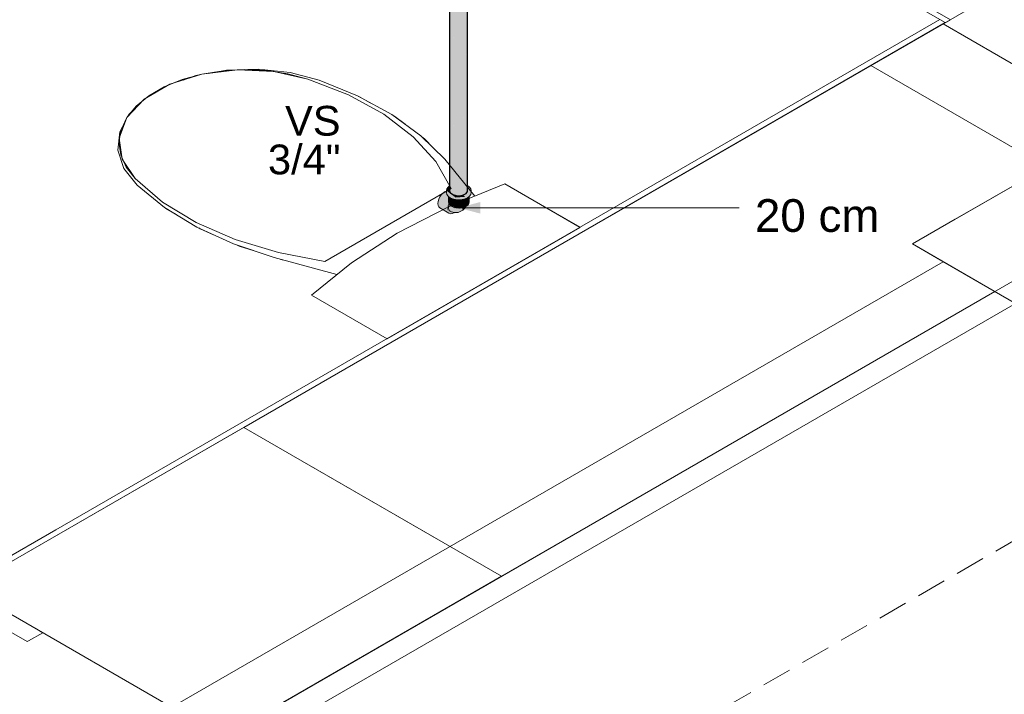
# Model space of a CAD drawing. Header units: millimetres. Extents: x 2 to 902, y -447 to 199.
# Tile 240 of 256: x 89.97 to 96.59, y 27.35 to 31.88. Entities that reach past the tile are written whole.
import ezdxf

# ---------------------------------------------------------------- set-up
doc = ezdxf.new("R2010")
doc.units = ezdxf.units.MM
doc.header["$MEASUREMENT"] = 0
doc.linetypes.add('JIS_02_2.0', pattern=[0.3, 0.2, -0.1])
doc.linetypes.add('NULL', pattern=[0])
for name, color, linetype, lineweight in [('AF-Condutos', 4, 'Continuous', 25), ('AF-Peça de utilização', 9, 'Continuous', 18), ('Cotas', 1, 'Continuous', 0), ('DI-Área do detalhe', 7, 'JIS_02_2.0', 9), ('IFC-Elemento terminal-Contorno', 253, 'Continuous', 5), ('IFC-Laje-Contorno', 134, 'Continuous', 5), ('IFC-Parede padrão-Contorno', 44, 'Continuous', 5), ('IFC-Pilar-Contorno', 83, 'Continuous', 5), ('IFC-Porta-Contorno', 142, 'Continuous', 5), ('IFC-Viga-Contorno', 66, 'Continuous', 5), ('Textos', 7, 'Continuous', 9)]:
    doc.layers.add(name, color=color, linetype=linetype, lineweight=lineweight)
doc.styles.add('Arial', font='arial.ttf')

msp = doc.modelspace()

# ---------------------------------------------------------------- hatches: boundary and pattern name
at = {"layer": 'AF-Condutos', "linetype": 'Continuous'}
for points in [[(92.8622, 30.7635), (92.8622, 30.7309), (92.8688, 30.7167), (92.8688, 30.7675), (92.8688, 30.7684), (92.8657, 30.7661), (92.8624, 30.7636), (92.8657, 30.7661), (92.8688, 30.7684), (92.8688, 36.6885), (92.8622, 30.7646)], [(92.8622, 36.6716), (92.8622, 30.7309), (92.8687, 36.6674), (92.8684, 36.6688), (92.8645, 36.6706), (92.8622, 36.6723)], [(92.8688, 30.7317), (92.8688, 30.7167), (92.8848, 30.7053), (92.8848, 30.7333), (92.8848, 30.7746), (92.8848, 30.7053), (92.8851, 30.7747), (92.885, 30.7807), (92.8848, 30.7805), (92.8838, 30.7797), (92.8791, 30.7762), (92.8797, 30.7723), (92.8791, 30.7762), (92.8838, 30.7797), (92.8848, 30.7805), (92.885, 30.7807), (92.8848, 30.8404), (92.885, 30.7807), (92.8851, 30.7747), (92.8851, 30.7807), (92.8851, 30.7747), (92.8849, 30.7333), (92.8848, 30.7053), (92.9075, 30.6986), (92.9075, 30.7355), (92.898, 30.7804), (92.9075, 30.7355), (92.9075, 30.7846), (92.8961, 30.789), (92.9075, 30.7846), (92.9075, 30.7975), (92.9035, 30.7945), (92.9075, 30.7975), (92.9075, 30.8233), (92.9075, 30.7846), (92.9075, 30.6986), (92.9079, 30.7848), (92.9075, 30.6986), (92.9329, 30.6979), (92.915, 30.7879), (92.908, 30.8229), (92.9075, 36.6704), (92.8853, 30.84), (92.8848, 36.6771), (92.8691, 30.8522), (92.8689, 30.7685), (92.8689, 30.7675)], [(92.8688, 36.666), (92.8688, 30.7167), (92.8848, 36.6616), (92.8848, 36.6622), (92.8843, 36.6623), (92.8817, 36.6629), (92.8688, 36.6687)], [(92.8848, 36.6594), (92.8853, 30.84), (92.9074, 36.6568), (92.9074, 36.6577), (92.9063, 36.6578), (92.9018, 36.6581), (92.8848, 36.6622)], [(92.9329, 36.6558), (92.9329, 36.6572), (92.9233, 36.6565), (92.9075, 36.6577), (92.9075, 36.6553), (92.908, 30.8229)], [(92.9569, 30.786), (92.9567, 36.6749), (92.9567, 30.7862), (92.9567, 30.8064), (92.9398, 30.7989), (92.9567, 30.8064), (92.9567, 36.6749), (92.9333, 30.8038), (92.935, 30.7968), (92.9333, 30.8038), (92.9329, 36.6697), (92.908, 30.8229), (92.9329, 30.8041), (92.908, 30.8229), (92.9329, 30.7959), (92.9333, 30.7961), (92.9329, 30.7959), (92.908, 30.8229), (92.915, 30.7879), (92.9329, 30.6979), (92.9567, 30.7031), (92.9747, 30.7135), (92.9747, 30.7727), (92.9747, 36.6853)], [(92.9566, 36.659), (92.9566, 36.6609), (92.9449, 36.6581), (92.9329, 36.6572), (92.9329, 36.6553), (92.9333, 30.8038)], [(92.9746, 36.6652), (92.9746, 36.6672), (92.965, 36.6629), (92.9567, 36.661), (92.9567, 36.6593), (92.9569, 30.786)], [(92.9748, 30.7726), (92.9747, 30.7135), (92.9838, 30.7272), (92.9838, 30.7658), (92.9838, 36.699)], [(92.9822, 36.6706), (92.9747, 36.6672), (92.9747, 36.6649), (92.9747, 30.7135), (92.9838, 36.6713), (92.9838, 36.6717)]]:
    msp.add_hatch(color=151, dxfattribs=at).paths.add_polyline_path(points)
at = {"layer": 'AF-Peça de utilização', "linetype": 'Continuous'}
for points in [[(92.9967, 30.7561), (92.9838, 30.7658), (92.9838, 30.7581), (92.9838, 30.7536), (92.9838, 30.7401), (92.9838, 30.7272), (92.9782, 30.7187), (92.9747, 30.7135), (92.9809, 30.7171), (92.9747, 30.7135), (92.9567, 30.7031), (92.9541, 30.7025), (92.9547, 30.702), (92.9596, 30.697), (92.9605, 30.697), (92.9637, 30.6969), (92.9697, 30.706), (92.9637, 30.6969), (92.9605, 30.697), (92.9596, 30.697), (92.9621, 30.6946), (92.9645, 30.6969), (92.9621, 30.6946), (92.9662, 30.6904), (92.9669, 30.6968), (92.9753, 30.7073), (92.9669, 30.6968), (92.9662, 30.6904), (92.9752, 30.6966), (92.9738, 30.6966), (92.9752, 30.6966), (92.9838, 30.7047), (92.9838, 30.7091), (92.9838, 30.7155), (92.9838, 30.7188), (92.9838, 30.7155), (92.9838, 30.7091), (92.9917, 30.7109), (92.9838, 30.7091), (92.9838, 30.7047), (92.9752, 30.6966), (92.9838, 30.7025), (92.9941, 30.7095), (92.9929, 30.7112), (92.9861, 30.7201), (92.9838, 30.7251), (92.9861, 30.7201), (92.9929, 30.7112), (92.9941, 30.7095), (92.9941, 30.7114), (92.9941, 30.7247), (92.9941, 30.7366), (92.9908, 30.7378), (93.0072, 30.7323), (92.9941, 30.7366), (92.9941, 30.7247), (92.9941, 30.7114), (92.9941, 30.7095), (92.9955, 30.7117), (92.9941, 30.7095), (92.9838, 30.7025), (92.9752, 30.6966), (92.9662, 30.6904), (92.9767, 30.6965), (92.9838, 30.7006), (92.9941, 30.7066), (92.9662, 30.6904), (92.903, 30.6856), (92.855, 30.7218), (92.8449, 30.7293), (92.8437, 30.7303), (92.8419, 30.7295), (92.8437, 30.7303), (92.8413, 30.7321), (92.8416, 30.7294), (92.842, 30.729), (92.855, 30.7198), (92.842, 30.729), (92.8416, 30.7294), (92.8413, 30.7321), (92.8413, 30.7293), (92.8416, 30.729), (92.8441, 30.7196), (92.855, 30.7134), (92.855, 30.7069), (92.855, 30.7134), (92.8441, 30.7196), (92.8524, 30.708), (92.855, 30.7061), (92.8524, 30.708), (92.8441, 30.7196), (92.8416, 30.729), (92.8413, 30.7293), (92.8413, 30.729), (92.8413, 30.7185), (92.8441, 30.706), (92.8524, 30.6944), (92.855, 30.6925), (92.855, 30.7035), (92.855, 30.6925), (92.8657, 30.6845), (92.8657, 30.6981), (92.8657, 30.6845), (92.8829, 30.6768), (92.8829, 30.6904), (92.8829, 30.6768), (92.903, 30.672), (92.9246, 30.6704), (92.9246, 30.684), (92.9461, 30.6856), (92.9246, 30.684), (92.9246, 30.6704), (92.9461, 30.672), (92.9662, 30.6768), (92.9834, 30.6845), (92.9834, 30.6981), (92.9834, 30.6845), (92.9941, 30.6925), (92.9941, 30.6951), (92.9941, 30.7061), (92.9941, 30.6951), (92.9941, 30.6925), (92.9967, 30.6944), (93.005, 30.706), (93.0078, 30.7185), (93.0078, 30.7321), (93.005, 30.7196), (93.0078, 30.7321), (92.9967, 30.708), (92.9987, 30.7124), (93.0078, 30.7321), (93.0076, 30.7325), (92.9993, 30.7505)], [(92.8524, 30.7561), (92.8515, 30.7541), (92.8427, 30.7353), (92.8413, 30.7321), (92.8473, 30.732), (92.8413, 30.7321), (92.8449, 30.7293), (92.8622, 30.7163), (92.8622, 30.7164), (92.8622, 30.7163), (92.8718, 30.7091), (92.8726, 30.7085), (92.872, 30.7091), (92.8622, 30.7185), (92.872, 30.7091), (92.8726, 30.7085), (92.8724, 30.709), (92.8726, 30.7085), (92.8725, 30.7089), (92.8726, 30.7085), (92.903, 30.6856), (92.8984, 30.6956), (92.8953, 30.7022), (92.8925, 30.703), (92.89, 30.7038), (92.8932, 30.6993), (92.8804, 30.7066), (92.8932, 30.6993), (92.89, 30.7038), (92.8848, 30.7053), (92.8719, 30.7145), (92.8688, 30.7167), (92.8622, 30.7186), (92.8688, 30.7167), (92.8622, 30.7214), (92.8503, 30.7299), (92.85, 30.7301), (92.8503, 30.7299), (92.8618, 30.7319), (92.8503, 30.7299), (92.8688, 30.7167), (92.8621, 30.731), (92.8622, 30.731), (92.8622, 30.7319), (92.8622, 30.7425), (92.8622, 30.7482), (92.8622, 30.7635)], [(92.8679, 30.5772), (92.8788, 30.5783), (92.8905, 30.5833), (92.8467, 30.5968), (92.8512, 30.6392), (92.855, 30.647), (92.8533, 30.6435), (92.8512, 30.6392), (92.8539, 30.6431), (92.853, 30.6369), (92.8492, 30.6102), (92.8536, 30.6366), (92.8492, 30.6102), (92.855, 30.6253), (92.855, 30.6254), (92.8569, 30.6351), (92.8572, 30.6368), (92.8567, 30.6352), (92.8555, 30.6419), (92.8556, 30.6457), (92.8555, 30.6419), (92.8554, 30.6358), (92.8552, 30.6301), (92.8553, 30.6358), (92.8555, 30.6419), (92.8553, 30.6359), (92.8555, 30.6419), (92.8556, 30.6457), (92.855, 30.6447), (92.855, 30.6423), (92.855, 30.636), (92.855, 30.6295), (92.855, 30.636), (92.854, 30.6364), (92.855, 30.636), (92.855, 30.6421), (92.8546, 30.6426), (92.855, 30.6421), (92.855, 30.6423), (92.855, 30.6447), (92.8562, 30.6465), (92.8556, 30.6457), (92.8555, 30.6419), (92.8564, 30.6412), (92.8568, 30.6409), (92.8564, 30.6412), (92.8555, 30.6419), (92.8567, 30.6352), (92.8572, 30.6368), (92.8571, 30.6407), (92.8572, 30.6368), (92.8581, 30.6399), (92.8578, 30.6401), (92.8581, 30.6399), (92.8583, 30.6406), (92.8581, 30.6416), (92.8569, 30.6456), (92.8581, 30.6416), (92.8583, 30.6406), (92.859, 30.6427), (92.8587, 30.643), (92.8585, 30.6434), (92.8574, 30.645), (92.8568, 30.6474), (92.8565, 30.6488), (92.8558, 30.6471), (92.8557, 30.6473), (92.8558, 30.6471), (92.8565, 30.6488), (92.8563, 30.6497), (92.8553, 30.6478), (92.855, 30.6482), (92.8538, 30.65), (92.855, 30.6482), (92.8553, 30.6478), (92.8585, 30.6542), (92.855, 30.6553), (92.8485, 30.6572), (92.855, 30.6553), (92.855, 30.6554), (92.855, 30.6562), (92.8548, 30.6563), (92.8478, 30.6583), (92.855, 30.6562), (92.8452, 30.6619), (92.8548, 30.6564), (92.855, 30.6562), (92.855, 30.672), (92.855, 30.6754), (92.8509, 30.6732), (92.855, 30.6754), (92.855, 30.6875), (92.855, 30.6892), (92.8545, 30.6894), (92.855, 30.6892), (92.855, 30.6909), (92.855, 30.6925), (92.8543, 30.693), (92.8536, 30.6927), (92.8502, 30.6913), (92.8536, 30.6927), (92.8543, 30.693), (92.8535, 30.6936), (92.8524, 30.6944), (92.8529, 30.6937), (92.8524, 30.6944), (92.852, 30.695), (92.8516, 30.695), (92.852, 30.695), (92.8486, 30.6998), (92.8504, 30.6959), (92.846, 30.6952), (92.8496, 30.6916), (92.846, 30.6952), (92.8465, 30.693), (92.8471, 30.6901), (92.8498, 30.6785), (92.8502, 30.6766), (92.8331, 30.6787), (92.8502, 30.6766), (92.8498, 30.6785), (92.8312, 30.6814), (92.8498, 30.6785), (92.8471, 30.6901), (92.8465, 30.693), (92.846, 30.6952), (92.8389, 30.6964), (92.846, 30.6952), (92.8504, 30.6959), (92.8486, 30.6998), (92.8449, 30.705), (92.846, 30.6992), (92.8449, 30.705), (92.8436, 30.7054), (92.8451, 30.7), (92.8451, 30.699), (92.8373, 30.6971), (92.818, 30.6998), (92.8216, 30.6947), (92.8302, 30.6827), (92.8216, 30.6947), (92.818, 30.6998), (92.8373, 30.6971), (92.8451, 30.699), (92.8451, 30.7), (92.8448, 30.7001), (92.8451, 30.7), (92.8436, 30.7054), (92.8322, 30.7097), (92.8413, 30.7063), (92.8436, 30.7054), (92.8443, 30.7052), (92.8449, 30.705), (92.8446, 30.7053), (92.8444, 30.7056), (92.8442, 30.7056), (92.8444, 30.7056), (92.8441, 30.706), (92.8435, 30.7069), (92.8432, 30.7073), (92.842, 30.709), (92.8413, 30.71), (92.842, 30.709), (92.8432, 30.7073), (92.8435, 30.7069), (92.8424, 30.7108), (92.8413, 30.711), (92.8404, 30.7112), (92.8413, 30.711), (92.8424, 30.7108), (92.8435, 30.7069), (92.8441, 30.706), (92.843, 30.7107), (92.8419, 30.7155), (92.8418, 30.7163), (92.8413, 30.7159), (92.8418, 30.7163), (92.8417, 30.7166), (92.8413, 30.7166), (92.8413, 30.7167), (92.8413, 30.7166), (92.8417, 30.7166), (92.8417, 30.7167), (92.8413, 30.7185), (92.8413, 30.7206), (92.8412, 30.7188), (92.8413, 30.7206), (92.8413, 30.7281), (92.8408, 30.7207), (92.8411, 30.7167), (92.8371, 30.7158), (92.827, 30.7135), (92.8371, 30.7158), (92.8411, 30.7167), (92.8408, 30.7207), (92.8413, 30.7281), (92.8404, 30.7224), (92.8413, 30.7281), (92.8413, 30.7284), (92.8413, 30.729), (92.8404, 30.7289), (92.839, 30.7283), (92.8402, 30.7231), (92.839, 30.7283), (92.8401, 30.7209), (92.839, 30.7283), (92.8385, 30.7281), (92.8319, 30.723), (92.8332, 30.7212), (92.8367, 30.7164), (92.8244, 30.7155), (92.8367, 30.7164), (92.8332, 30.7212), (92.8241, 30.7157), (92.8332, 30.7212), (92.8319, 30.723), (92.8385, 30.7281), (92.8307, 30.7248), (92.8286, 30.7239), (92.8221, 30.7172), (92.8286, 30.7239), (92.8208, 30.7182), (92.8169, 30.7153), (92.8283, 30.701), (92.83, 30.7003), (92.8283, 30.701), (92.8167, 30.7015), (92.8283, 30.701), (92.8169, 30.7153), (92.8111, 30.7093), (92.8162, 30.7064), (92.8111, 30.7093), (92.8117, 30.7084), (92.816, 30.7025), (92.8117, 30.7084), (92.8111, 30.7093), (92.8107, 30.7089), (92.8059, 30.7038), (92.7965, 30.69), (92.7893, 30.675), (92.7848, 30.6597), (92.8467, 30.624), (92.8452, 30.6095), (92.8467, 30.624), (92.7848, 30.6597), (92.7832, 30.6453), (92.7848, 30.6326), (92.7893, 30.6226), (92.7965, 30.6159), (92.8512, 30.5868), (92.7965, 30.6159), (92.8585, 30.5801)], [(92.8441, 30.7445), (92.8413, 30.7321), (92.8524, 30.7561)], [(92.855, 30.6925), (92.855, 30.6554), (92.8574, 30.645), (92.859, 30.6427), (92.8643, 30.6353), (92.8625, 30.6543), (92.8591, 30.6894), (92.8574, 30.6907), (92.8558, 30.6919)], [(92.9596, 30.697), (92.9541, 30.7025), (92.951, 30.7019), (92.9457, 30.7007), (92.9329, 30.6979), (92.941, 30.6976), (92.9525, 30.6973), (92.9573, 30.6971), (92.9525, 30.6973), (92.941, 30.6976), (92.9329, 30.6979), (92.9165, 30.6984), (92.9075, 30.6986), (92.9025, 30.7001), (92.8953, 30.7022), (92.9034, 30.6988), (92.9199, 30.695), (92.9034, 30.6988), (92.8953, 30.7022), (92.8968, 30.6989), (92.8994, 30.6989), (92.8968, 30.6989), (92.9076, 30.6922), (92.9317, 30.6915), (92.9076, 30.6922), (92.8968, 30.6989), (92.8984, 30.6956), (92.9006, 30.6907), (92.9042, 30.6915), (92.9006, 30.6907), (92.903, 30.6856), (92.9115, 30.6863), (92.9417, 30.6886), (92.9662, 30.6904)], [(92.9933, 30.6919), (92.9917, 30.6907), (92.99, 30.6894), (92.9848, 30.6855), (92.9848, 30.6353), (92.9917, 30.645), (92.9941, 30.6554), (92.9941, 30.6925)], [(93.005, 30.7445), (92.9967, 30.7561), (93.0078, 30.7321)], [(92.8467, 30.5968), (92.8524, 30.6115), (92.855, 30.6254), (92.8492, 30.6102), (92.853, 30.6369), (92.8539, 30.6431), (92.8512, 30.6392), (92.8511, 30.6377), (92.8512, 30.6392), (92.8511, 30.6377), (92.8476, 30.605)], [(92.8905, 30.5852), (92.8905, 30.5859), (92.8762, 30.5899), (92.8706, 30.5918), (92.8659, 30.5933), (92.8762, 30.5899), (92.8931, 30.5852), (92.8949, 30.5846), (92.8934, 30.5854), (92.8949, 30.5846), (92.9084, 30.584), (92.9208, 30.5854), (92.9107, 30.5875), (92.9188, 30.5858), (92.9208, 30.5854), (92.9253, 30.5888), (92.9332, 30.5946), (92.9462, 30.5988), (92.9514, 30.6004), (92.9511, 30.6013), (92.9481, 30.6108), (92.9446, 30.6167), (92.9444, 30.617), (92.9426, 30.6166), (92.9373, 30.6162), (92.9368, 30.6152), (92.9317, 30.6065), (92.9288, 30.6149), (92.9286, 30.6155), (92.9246, 30.6152), (92.9161, 30.6146), (92.9246, 30.6152), (92.9132, 30.6161), (92.9077, 30.6139), (92.9132, 30.6161), (92.9077, 30.6165), (92.9056, 30.6138), (92.9049, 30.6128), (92.9148, 30.5982), (92.9032, 30.5925), (92.8983, 30.589), (92.9032, 30.5925), (92.884, 30.5906), (92.9032, 30.5925), (92.9148, 30.5982), (92.9094, 30.597), (92.8995, 30.595), (92.9094, 30.597), (92.9148, 30.5982), (92.9126, 30.5994), (92.9148, 30.5982), (92.9135, 30.6001), (92.9049, 30.6128), (92.9022, 30.6176), (92.8957, 30.6192), (92.8925, 30.6113), (92.8889, 30.621), (92.8775, 30.626), (92.8756, 30.6269), (92.8755, 30.6251), (92.8746, 30.6275), (92.8738, 30.6281), (92.8703, 30.6308), (92.8739, 30.6174), (92.8831, 30.6032), (92.8739, 30.6174), (92.8703, 30.6308), (92.8677, 30.6327), (92.865, 30.6348), (92.8657, 30.6235), (92.8709, 30.601), (92.8657, 30.6235), (92.863, 30.6371), (92.8608, 30.6402), (92.859, 30.6427), (92.8609, 30.622), (92.859, 30.6427), (92.8572, 30.6368), (92.855, 30.6254), (92.8547, 30.6147), (92.8565, 30.6055), (92.8603, 30.5982), (92.8593, 30.6001), (92.8565, 30.6055), (92.8549, 30.6139), (92.8547, 30.6134), (92.8545, 30.6092), (92.8547, 30.6134), (92.8536, 30.6111), (92.8515, 30.6069), (92.8514, 30.6063), (92.8515, 30.6069), (92.8511, 30.6061), (92.8514, 30.6061), (92.8544, 30.6057), (92.8514, 30.6061), (92.8511, 30.6061), (92.8513, 30.6059), (92.8544, 30.6037), (92.8572, 30.6016), (92.8544, 30.6037), (92.8513, 30.6059), (92.8504, 30.6008), (92.8544, 30.6033), (92.8574, 30.6007), (92.8544, 30.6033), (92.8504, 30.6008), (92.8501, 30.5995), (92.8543, 30.6002), (92.8501, 30.5995), (92.85, 30.599), (92.8542, 30.5987), (92.8578, 30.5984), (92.8542, 30.5987), (92.85, 30.599), (92.8501, 30.5995), (92.8504, 30.6008), (92.8513, 30.6059), (92.8511, 30.6061), (92.8478, 30.5992), (92.8499, 30.5985), (92.8542, 30.5971), (92.8583, 30.5957), (92.8542, 30.5971), (92.8499, 30.5985), (92.8478, 30.5992), (92.8499, 30.5984), (92.8542, 30.5968), (92.8499, 30.5984), (92.8478, 30.5992), (92.8499, 30.5983), (92.8478, 30.5992), (92.8473, 30.5981), (92.8497, 30.5975), (92.8542, 30.5965), (92.8584, 30.5953), (92.8622, 30.5945), (92.8584, 30.5953), (92.8542, 30.5965), (92.8542, 30.5962), (92.8563, 30.5956), (92.8585, 30.5949), (92.8625, 30.5938), (92.8651, 30.5931), (92.8667, 30.5926), (92.8705, 30.5915), (92.8723, 30.591), (92.8705, 30.5915), (92.8667, 30.5926), (92.8651, 30.5931), (92.8625, 30.5938), (92.8585, 30.5949), (92.8563, 30.5956), (92.8542, 30.5962), (92.8542, 30.5965), (92.8497, 30.5975), (92.8473, 30.5981), (92.8497, 30.5974), (92.8473, 30.5981), (92.8497, 30.5973), (92.8541, 30.596), (92.8497, 30.5973), (92.8473, 30.5981), (92.8497, 30.5973), (92.8473, 30.5981), (92.8467, 30.5968), (92.8495, 30.5962), (92.8495, 30.5964), (92.8495, 30.5962), (92.8541, 30.5957), (92.8541, 30.5952), (92.8586, 30.5942), (92.8585, 30.5946), (92.8586, 30.5942), (92.8541, 30.5952), (92.8541, 30.5957), (92.8495, 30.5962), (92.8467, 30.5968), (92.8495, 30.5961), (92.8541, 30.5949), (92.8587, 30.5938), (92.8631, 30.5926), (92.8587, 30.5938), (92.8541, 30.5949), (92.8495, 30.5961), (92.8467, 30.5968), (92.8495, 30.596), (92.8541, 30.5946), (92.8588, 30.5931), (92.8637, 30.5916), (92.8701, 30.5896), (92.8905, 30.5833)], [(92.855, 30.6251), (92.8524, 30.6115), (92.8548, 30.6177), (92.855, 30.624), (92.855, 30.6254)], [(92.855, 30.636), (92.855, 30.6423), (92.855, 30.6421)], [(92.8643, 30.6855), (92.8591, 30.6894), (92.8643, 30.6353), (92.8754, 30.627)], [(92.863, 30.6371), (92.8632, 30.6361), (92.8657, 30.6235), (92.865, 30.6343), (92.865, 30.6348), (92.8648, 30.6349), (92.8643, 30.6353)], [(92.8644, 30.685), (92.8754, 30.627), (92.8666, 30.6838), (92.8665, 30.6841), (92.8657, 30.6845), (92.8643, 30.6855)], [(92.8754, 30.6802), (92.8665, 30.6841), (92.8754, 30.627), (92.8898, 30.6206), (92.8776, 30.6792)], [(92.8746, 30.6275), (92.8747, 30.6272), (92.8755, 30.6251), (92.8756, 30.6268), (92.8755, 30.6269), (92.8754, 30.627)], [(92.8779, 30.678), (92.8898, 30.6206), (92.8898, 30.6738), (92.8898, 30.6752), (92.8882, 30.6756), (92.8829, 30.6768), (92.8776, 30.6792)], [(92.8898, 30.6752), (92.8898, 30.6206), (92.9065, 30.6166), (92.892, 30.6747)], [(92.8925, 30.6728), (92.9065, 30.6166), (92.9065, 30.6712), (92.9065, 30.6718), (92.9057, 30.6718), (92.903, 30.672), (92.892, 30.6747)], [(92.9065, 30.6718), (92.9065, 30.6166), (92.9246, 30.6152), (92.9246, 30.6704), (92.9088, 30.6716)], [(92.9426, 30.6718), (92.9268, 30.6706), (92.9246, 30.6704), (92.9246, 30.6152), (92.9426, 30.6166), (92.9593, 30.6206), (92.9448, 30.6719)], [(92.9514, 30.6004), (92.9638, 30.6116), (92.9726, 30.625), (92.973, 30.6266), (92.9641, 30.6227), (92.9616, 30.6216), (92.9584, 30.6148), (92.9567, 30.6199), (92.9515, 30.6187), (92.9444, 30.617), (92.9481, 30.6108)], [(92.9593, 30.673), (92.9593, 30.6752), (92.9461, 30.672), (92.9448, 30.6719), (92.9448, 30.6717), (92.9593, 30.6206)], [(92.9737, 30.627), (92.9736, 30.6274), (92.9614, 30.6757), (92.9593, 30.6752), (92.9593, 30.6206), (92.9734, 30.6268)], [(92.9737, 30.6786), (92.9737, 30.6802), (92.9662, 30.6768), (92.9614, 30.6757), (92.9616, 30.6748), (92.9737, 30.6277)], [(92.9739, 30.6282), (92.9738, 30.6772), (92.9737, 30.6802), (92.9737, 30.6772), (92.9737, 30.6277), (92.9616, 30.6748), (92.9736, 30.6274), (92.9737, 30.627), (92.9848, 30.6353), (92.9848, 30.6546), (92.9848, 30.6851), (92.9848, 30.6855), (92.9834, 30.6845), (92.9826, 30.6841), (92.9823, 30.684), (92.9825, 30.6838), (92.9823, 30.684), (92.9738, 30.6802), (92.9738, 30.6772)], [(92.9726, 30.625), (92.9733, 30.6266), (92.973, 30.6266), (92.9729, 30.6263)], [(92.9733, 30.6268), (92.973, 30.6266), (92.9733, 30.6266)], [(92.8467, 30.5968), (92.8515, 30.6069), (92.8547, 30.6134), (92.8549, 30.6139), (92.8547, 30.6147), (92.8548, 30.6177), (92.8544, 30.6166), (92.8518, 30.6081), (92.8544, 30.6166), (92.8524, 30.6115)], [(92.889, 30.6208), (92.8925, 30.6113), (92.8953, 30.6181), (92.8957, 30.6192), (92.8941, 30.6195), (92.8898, 30.6206), (92.8889, 30.621)], [(92.8905, 30.5833), (92.8931, 30.5852), (92.8905, 30.5859)], [(92.9026, 30.6169), (92.9049, 30.6128), (92.9076, 30.6163), (92.9077, 30.6165), (92.9074, 30.6165), (92.9065, 30.6166), (92.9022, 30.6176)], [(92.9332, 30.5946), (92.9208, 30.5854), (92.9378, 30.5944), (92.9514, 30.6004)], [(92.9317, 30.6065), (92.9373, 30.6162), (92.9286, 30.6155)], [(92.9614, 30.6211), (92.9616, 30.6216), (92.9593, 30.6206), (92.9567, 30.6199), (92.9568, 30.6195), (92.9584, 30.6148)]]:
    msp.add_hatch(color=161, dxfattribs=at).paths.add_polyline_path(points)
at = {"layer": 'Cotas', "linetype": 'Continuous'}
msp.add_hatch(color=1, dxfattribs=at).paths.add_polyline_path([(92.9233, 30.6166), (93.0682, 30.5778), (93.0682, 30.6554)])

# ---------------------------------------------------------------- linework, layer by layer
at = {"layer": 'AF-Condutos'}
for p, q in [((92.8622, 36.6716), (92.8622, 30.7309)), ((92.9838, 30.7658), (92.9838, 36.699)), ((92.9838, 30.7272), (92.9838, 30.7658)), ((92.8622, 30.7309), (92.8688, 30.7167)), ((92.8688, 30.7167), (92.8848, 30.7053)), ((92.8848, 30.7053), (92.9075, 30.6986)), ((92.9075, 30.6986), (92.9329, 30.6979)), ((92.9329, 30.6979), (92.9567, 30.7031)), ((92.9567, 30.7031), (92.9747, 30.7135)), ((92.9747, 30.7135), (92.9838, 30.7272))]:
    msp.add_line(p, q, dxfattribs=at)
at = {"layer": 'AF-Peça de utilização'}
for p, q in [((92.8622, 30.7635), (92.8524, 30.7561)), ((92.9967, 30.7561), (92.9838, 30.7658)), ((92.8059, 30.7038), (92.7965, 30.69)), ((92.8107, 30.7089), (92.8059, 30.7038)), ((92.8111, 30.7093), (92.8107, 30.7089)), ((92.8169, 30.7153), (92.8111, 30.7093)), ((92.8208, 30.7182), (92.8169, 30.7153)), ((92.8286, 30.7239), (92.8208, 30.7182)), ((92.8307, 30.7248), (92.8286, 30.7239)), ((92.8385, 30.7281), (92.8307, 30.7248)), ((92.839, 30.7283), (92.8385, 30.7281)), ((92.8404, 30.7289), (92.839, 30.7283)), ((92.8413, 30.729), (92.8404, 30.7289)), ((92.8441, 30.7445), (92.8413, 30.7321)), ((92.8413, 30.7321), (92.8413, 30.7293)), ((92.8413, 30.7293), (92.8413, 30.729)), ((92.8413, 30.729), (92.8413, 30.7185)), ((92.8413, 30.7185), (92.8441, 30.706)), ((92.8524, 30.7561), (92.8441, 30.7445)), ((92.8441, 30.706), (92.8524, 30.6944)), ((92.8524, 30.6944), (92.855, 30.6925)), ((92.855, 30.6925), (92.8657, 30.6845)), ((92.855, 30.6925), (92.855, 30.6554)), ((92.9834, 30.6845), (92.9941, 30.6925)), ((92.9941, 30.6925), (92.9967, 30.6944)), ((92.9941, 30.6554), (92.9941, 30.6925)), ((93.005, 30.7445), (92.9967, 30.7561)), ((92.9967, 30.6944), (93.005, 30.706)), ((93.0078, 30.7321), (93.005, 30.7445)), ((93.005, 30.706), (93.0078, 30.7185)), ((93.0078, 30.7185), (93.0078, 30.7321)), ((92.7848, 30.6597), (92.7832, 30.6453)), ((92.7832, 30.6453), (92.7848, 30.6326)), ((92.7893, 30.675), (92.7848, 30.6597)), ((92.7848, 30.6326), (92.7893, 30.6226)), ((92.7965, 30.69), (92.7893, 30.675)), ((92.855, 30.6254), (92.8547, 30.6147)), ((92.855, 30.6554), (92.8574, 30.645)), ((92.8572, 30.6368), (92.855, 30.6254)), ((92.859, 30.6427), (92.8572, 30.6368)), ((92.8574, 30.645), (92.859, 30.6427)), ((92.859, 30.6427), (92.8643, 30.6353)), ((92.8643, 30.6353), (92.8754, 30.627)), ((92.8657, 30.6845), (92.8829, 30.6768)), ((92.8754, 30.627), (92.8898, 30.6206)), ((92.8829, 30.6768), (92.903, 30.672)), ((92.903, 30.672), (92.9246, 30.6704)), ((92.9246, 30.6704), (92.9461, 30.672)), ((92.9461, 30.672), (92.9662, 30.6768)), ((92.9593, 30.6206), (92.9734, 30.6268)), ((92.9638, 30.6116), (92.9726, 30.625)), ((92.9662, 30.6768), (92.9834, 30.6845)), ((92.9726, 30.625), (92.9733, 30.6266)), ((92.9734, 30.6268), (92.9737, 30.627)), ((92.9737, 30.627), (92.9848, 30.6353)), ((92.9848, 30.6353), (92.9917, 30.645)), ((92.9917, 30.645), (92.9941, 30.6554)), ((92.7893, 30.6226), (92.7965, 30.6159)), ((92.7965, 30.6159), (92.8585, 30.5801)), ((92.8547, 30.6147), (92.8565, 30.6055)), ((92.8565, 30.6055), (92.8603, 30.5982)), ((92.8585, 30.5801), (92.8679, 30.5772)), ((92.8603, 30.5982), (92.8659, 30.5933)), ((92.8659, 30.5933), (92.8762, 30.5899)), ((92.8679, 30.5772), (92.8788, 30.5783)), ((92.8762, 30.5899), (92.8931, 30.5852)), ((92.8788, 30.5783), (92.8905, 30.5833)), ((92.8898, 30.6206), (92.9065, 30.6166)), ((92.8905, 30.5833), (92.8931, 30.5852)), ((92.8931, 30.5852), (92.8949, 30.5846)), ((92.8949, 30.5846), (92.9084, 30.584)), ((92.9065, 30.6166), (92.9246, 30.6152)), ((92.9084, 30.584), (92.9208, 30.5854)), ((92.9208, 30.5854), (92.9378, 30.5944)), ((92.9246, 30.6152), (92.9426, 30.6166)), ((92.9378, 30.5944), (92.9514, 30.6004)), ((92.9426, 30.6166), (92.9593, 30.6206)), ((92.9514, 30.6004), (92.9638, 30.6116))]:
    msp.add_line(p, q, dxfattribs=at)
at = {"layer": 'Cotas'}
msp.add_lwpolyline([(92.9233, 30.6166), (94.8082, 30.6166)], dxfattribs=at)
at = {"layer": 'DI-Área do detalhe'}
msp.add_lwpolyline([(89.7354, 37.5335), (101.1215, 30.9597), (86.7045, 22.6361), (75.3184, 29.2098), (89.7354, 37.5335)], dxfattribs=at)
at = {"layer": 'IFC-Elemento terminal-Contorno', "lineweight": 5}
for p, q in [((90.9839, 31.4475), (91.1989, 31.5149)), ((91.0658, 31.4787), (91.1989, 31.5149)), ((91.073, 31.4754), (91.1589, 31.5053)), ((91.1417, 31.4993), (91.1589, 31.5053)), ((91.1589, 31.5053), (91.181, 31.5093)), ((91.1589, 31.5053), (91.173, 31.5079)), ((91.1989, 31.5149), (91.4382, 31.5442)), ((91.1989, 31.5149), (91.3408, 31.5373)), ((91.2418, 31.5201), (91.3647, 31.5421)), ((91.3147, 31.5332), (91.3647, 31.5421)), ((91.3408, 31.5373), (91.4872, 31.5452)), ((91.3647, 31.5421), (91.5797, 31.5492)), ((91.3647, 31.5421), (91.5797, 31.5492)), ((91.4382, 31.5442), (91.682, 31.533)), ((91.4872, 31.5452), (91.6339, 31.5385)), ((91.5797, 31.5492), (91.7915, 31.5262)), ((91.5797, 31.5492), (91.7915, 31.5262)), ((91.6339, 31.5385), (91.7763, 31.5173)), ((91.682, 31.533), (91.9103, 31.4823)), ((91.7762, 31.5174), (91.9103, 31.4823)), ((91.7915, 31.5262), (91.9874, 31.4746)), ((91.7915, 31.5262), (91.9874, 31.4746)), ((90.8109, 31.3476), (90.9839, 31.4475)), ((90.8414, 31.3699), (90.9454, 31.4299)), ((90.9454, 31.4299), (91.0658, 31.4787)), ((91.9103, 31.4823), (92.1825, 31.3763)), ((91.9103, 31.4823), (92.1825, 31.3763)), ((91.9874, 31.4746), (92.2445, 31.3687)), ((91.9874, 31.4746), (92.2445, 31.3687)), ((90.8414, 31.3699), (90.7568, 31.3004)), ((92.1825, 31.3763), (92.4208, 31.2459)), ((92.1825, 31.3763), (92.4208, 31.2459)), ((92.2445, 31.3687), (92.4735, 31.2433)), ((92.2445, 31.3687), (92.4735, 31.2433)), ((92.2502, 31.3656), (92.2563, 31.3631)), ((92.2502, 31.3656), (92.2563, 31.3631)), ((92.2563, 31.3631), (92.328, 31.3229)), ((92.2563, 31.3631), (92.328, 31.323)), ((90.8109, 31.3476), (90.6942, 31.2235)), ((90.7568, 31.3004), (90.6942, 31.2235)), ((90.7625, 31.2962), (90.7108, 31.2466)), ((90.6942, 31.2235), (90.6435, 31.0854)), ((90.6942, 31.2235), (90.6555, 31.1416)), ((90.7108, 31.2466), (90.7039, 31.2338)), ((90.7108, 31.2466), (90.7064, 31.2385)), ((90.7211, 31.2565), (90.7108, 31.2466)), ((92.4208, 31.2459), (92.6188, 31.0947)), ((92.4208, 31.2459), (92.6188, 31.0947)), ((92.4735, 31.2433), (92.6701, 31.1006)), ((92.4735, 31.2433), (92.6701, 31.1006)), ((92.4833, 31.2362), (92.4941, 31.2301)), ((92.4833, 31.2362), (92.4941, 31.2301)), ((92.4941, 31.2301), (92.5635, 31.178)), ((92.4941, 31.2301), (92.5635, 31.178)), ((90.6851, 31.1987), (90.6472, 31.1278)), ((90.6626, 31.1566), (90.6472, 31.1278)), ((90.6472, 31.1278), (90.6348, 31.0036)), ((90.6472, 31.1278), (90.6348, 31.0036)), ((90.6555, 31.1416), (90.6417, 31.057)), ((92.6188, 31.0947), (92.7711, 30.9268)), ((92.6188, 31.0947), (92.7711, 30.9268)), ((92.6701, 31.1006), (92.8304, 30.9436)), ((92.6701, 31.1006), (92.8304, 30.9436)), ((92.6822, 31.0888), (92.6957, 31.0786)), ((92.6822, 31.0888), (92.6957, 31.0786)), ((90.6417, 31.057), (90.6533, 30.9724)), ((90.6435, 31.0854), (90.6628, 30.9446)), ((92.6957, 31.0786), (92.7518, 31.0206)), ((92.6957, 31.0786), (92.7518, 31.0206)), ((90.6348, 31.0036), (90.6746, 30.8814)), ((90.6348, 31.0036), (90.6746, 30.8814)), ((90.6533, 30.9724), (90.69, 30.8901)), ((90.6628, 30.9446), (90.7506, 30.8128)), ((90.69, 30.8901), (90.7506, 30.8128)), ((92.7711, 30.9268), (92.8736, 30.7468)), ((92.7711, 30.9268), (92.8736, 30.7468)), ((92.8304, 30.9436), (93.0312, 30.6953)), ((92.8304, 30.9436), (93.0312, 30.6953)), ((92.8519, 30.9169), (92.857, 30.9117)), ((92.8519, 30.9169), (92.857, 30.9117)), ((92.857, 30.9117), (92.8605, 30.9063)), ((92.857, 30.9117), (92.8605, 30.9063)), ((90.6746, 30.8814), (90.7641, 30.7682)), ((90.6746, 30.8814), (90.7641, 30.7682)), ((90.7506, 30.8128), (90.9342, 30.6556)), ((90.7506, 30.8128), (90.9342, 30.6556)), ((90.7641, 30.7682), (90.9474, 30.6198)), ((90.7641, 30.7682), (90.9474, 30.6198)), ((92.8561, 30.6236), (93.2332, 30.778)), ((92.8561, 30.6236), (93.2332, 30.778)), ((93.2332, 30.778), (93.7395, 30.4857)), ((93.2332, 30.778), (93.7403, 30.4853)), ((92.0246, 30.2566), (92.8736, 30.7468)), ((92.0246, 30.2566), (92.8736, 30.7468)), ((90.9342, 30.6556), (91.1601, 30.5181)), ((90.9342, 30.6556), (91.1601, 30.5181)), ((90.9474, 30.6198), (91.1647, 30.4876)), ((90.9474, 30.6198), (91.1647, 30.4876)), ((90.9528, 30.6165), (90.9572, 30.613)), ((90.9528, 30.6165), (90.9572, 30.613)), ((90.9572, 30.613), (91.0262, 30.5719)), ((90.9572, 30.613), (91.0262, 30.5719)), ((92.5114, 30.4457), (92.8561, 30.6236)), ((92.5114, 30.4457), (92.8561, 30.6236)), ((91.1601, 30.5181), (91.422, 30.4038)), ((91.1601, 30.5181), (91.422, 30.4038)), ((91.1647, 30.4876), (91.4117, 30.3741)), ((91.1647, 30.4876), (91.4117, 30.3741)), ((91.1771, 30.4819), (91.1874, 30.4757)), ((91.1771, 30.4819), (91.1874, 30.4757)), ((91.1874, 30.4757), (91.2775, 30.4358)), ((91.1874, 30.4757), (91.2775, 30.4358)), ((92.5114, 30.4457), (92.2033, 30.2467)), ((92.5114, 30.4457), (92.2033, 30.2467)), ((92.4429, 29.7362), (93.7403, 30.4853)), ((91.4117, 30.3741), (91.6837, 30.2816)), ((91.4117, 30.3741), (91.6837, 30.2816)), ((91.422, 30.4038), (91.7128, 30.3158)), ((91.422, 30.4038), (91.7128, 30.3158)), ((91.4321, 30.3672), (91.4499, 30.3593)), ((91.4321, 30.3672), (91.4499, 30.3593)), ((91.4499, 30.3593), (91.5508, 30.3268)), ((91.4499, 30.3593), (91.5508, 30.3268)), ((91.7128, 30.3158), (92.0246, 30.2566)), ((91.7128, 30.3158), (92.0246, 30.2566)), ((91.6837, 30.2816), (92.1062, 30.1676)), ((91.6837, 30.2816), (92.1062, 30.1676)), ((91.7299, 30.2691), (91.7389, 30.2662)), ((91.7299, 30.2691), (91.7389, 30.2662)), ((91.7389, 30.2662), (91.7483, 30.2641)), ((91.7389, 30.2662), (91.7483, 30.2642)), ((92.2033, 30.2467), (91.9358, 30.029)), ((92.2033, 30.2467), (91.9358, 30.029)), ((91.9358, 30.029), (92.4421, 29.7367)), ((91.9358, 30.029), (92.4429, 29.7362))]:
    msp.add_line(p, q, dxfattribs=at)
at = {"layer": 'IFC-Laje-Contorno', "color": 7, "lineweight": 5}
for p, q in [((93.7953, 33.2845), (96.2266, 31.8807)), ((89.6102, 28.0607), (96.2266, 31.8807)), ((87.2176, 24.6794), (96.5262, 30.0537)), ((87.2176, 24.6794), (96.5262, 30.0537))]:
    msp.add_line(p, q, dxfattribs=at)
at = {"layer": 'IFC-Parede padrão-Contorno', "color": 7, "lineweight": 5}
for p, q in [((94.9463, 31.1425), (97.8756, 32.8337)), ((94.728, 32.706), (96.1912, 31.8612)), ((90.2172, 28.4521), (96.1565, 31.8812)), ((94.5747, 30.9279), (96.1912, 31.8612)), ((91.48, 29.1412), (94.9463, 31.1425)), ((89.6094, 28.0612), (94.5747, 30.9279)), ((93.212, 28.1412), (96.6784, 30.1425)), ((91.48, 29.1412), (92.789, 28.3855)), ((91.9031, 28.897), (93.212, 28.1412)), ((89.5747, 28.0812), (90.2172, 28.4521)), ((91.9845, 27.4325), (93.212, 28.1412)), ((92.7551, 27.8774), (93.212, 28.1412)), ((89.6094, 28.0612), (91.1451, 27.1746)), ((91.3414, 27.0612), (92.7551, 27.8774))]:
    msp.add_line(p, q, dxfattribs=at)
at = {"layer": 'IFC-Pilar-Contorno', "color": 7, "lineweight": 5}
for p, q in [((96.2599, 30.5401), (97.3574, 31.1737)), ((95.9718, 30.3737), (97.0364, 30.9884)), ((95.9718, 30.3737), (96.2599, 30.5401)), ((95.9718, 30.3737), (96.1323, 30.2811)), ((95.9718, 30.3737), (96.5205, 30.0569)), ((96.1323, 30.2811), (96.6646, 29.9737)), ((96.5205, 30.0569), (96.6646, 29.9737))]:
    msp.add_line(p, q, dxfattribs=at)
at = {"layer": 'IFC-Porta-Contorno', "color": 7, "lineweight": 5}
for p, q in [((89.6094, 28.0612), (90.0785, 27.7904)), ((89.6443, 27.921), (90.0251, 27.7012)), ((90.0785, 27.7904), (90.129, 27.7612)), ((90.0338, 27.7063), (90.129, 27.7612)), ((90.0251, 27.7012), (90.0338, 27.7063))]:
    msp.add_line(p, q, dxfattribs=at)
at = {"layer": 'IFC-Viga-Contorno', "color": 7, "lineweight": 5}
for p, q in [((96.1775, 31.8524), (97.3552, 31.1725)), ((95.6926, 31.5724), (96.8702, 30.8925)), ((87.5632, 25.2799), (96.1789, 30.2541)), ((88.0482, 24.9999), (96.6639, 29.9741)), ((88.0482, 24.9999), (96.6639, 29.9741))]:
    msp.add_line(p, q, dxfattribs=at)

# ---------------------------------------------------------------- texts
at = {"layer": 'Textos', "linetype": 'NULL', "line_spacing_factor": 0.6, "style": 'Arial'}
for s, insert, char_height, width, attachment_point in [('VS', (92.13, 31.0988), 0.2, 0.745732, 9), ('3/4"', (92.13, 30.8388), 0.2, 0.975, 9), ('20 cm', (94.9135, 30.4516), 0.22, 1.673811, 7)]:
    msp.add_mtext(s, dxfattribs=dict(at, insert=insert, char_height=char_height, width=width, attachment_point=attachment_point))

doc.saveas('drawing.dxf')
